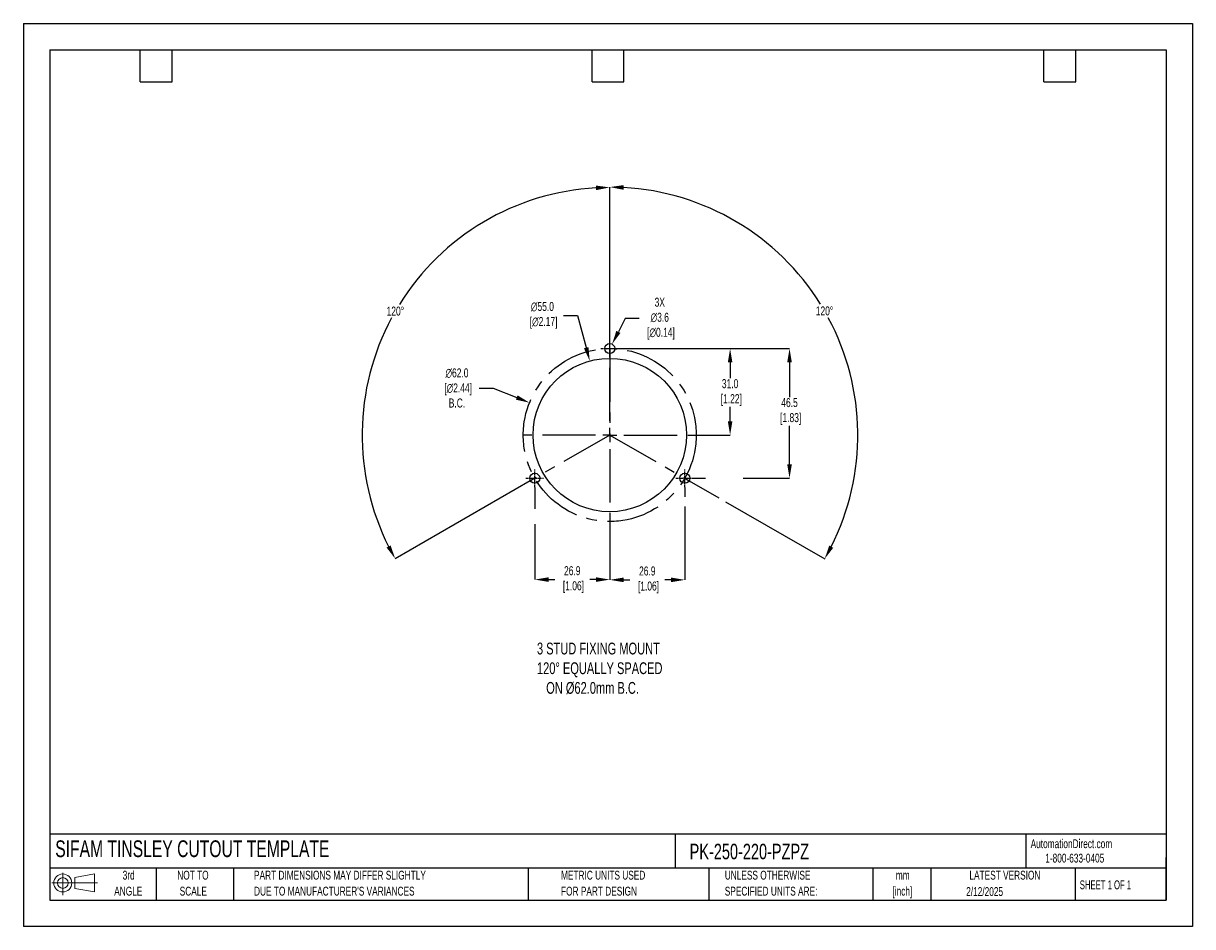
# Model space of a CAD drawing. Header units: millimetres. Extents: x 0 to 419, y 0 to 324.
import ezdxf

# ---------------------------------------------------------------- set-up
doc = ezdxf.new("R2010")
doc.units = ezdxf.units.MM
doc.header["$LTSCALE"] = 1.5
doc.header["$PDSIZE"] = -1
doc.linetypes.add('CENTERX2', pattern=[20.32, 12.7, -2.54, 2.54, -2.54])
for name, color, linetype in [('1', 7, 'Continuous'), ('CENTER', 40, 'CENTERX2'), ('SLD-DEFPOINTS', 7, 'Continuous')]:
    doc.layers.add(name, color=color, linetype=linetype)
doc.layers.add('DIMENSIONS', color=140, linetype='Continuous', lineweight=25)
doc.layers.add('TEXT', color=140, linetype='Continuous', lineweight=25)
doc.styles.add('SLDTEXTSTYLE0', font='TXT', dxfattribs={"width": 0.7})
doc.styles.add('SLDTEXTSTYLE1', font='TXT', dxfattribs={"width": 0.65})
doc.dimstyles.new('SLDDIMSTYLE0', dxfattribs={"dimtxt": 3.237012, "dimasz": 4.953, "dimexe": 0, "dimexo": 0.0625, "dimgap": 0.809253, "dimtad": 0, "dimtih": 1, "dimtoh": 1, "dimrnd": 1e-09, "dimzin": 12, "dimdsep": 46, "dimtxsty": 'SLDTEXTSTYLE0', "dimsah": 1, "dimcen": 0, "dimadec": 0, "dimazin": 3, "dimtfac": 1, "dimtofl": 0, "dimtmove": 0, "dimatfit": 3, "dimfxl": 0, "dimfrac": 2, "dimtolj": 1, "dimtzin": 12, "dimarcsym": 0})

# ---------------------------------------------------------------- blocks, each defined once
blk = doc.blocks.new('Block11')
at = {"color": 7, "linetype": 'Continuous', "lineweight": 18}
for p, q in [((0, 4.32), (16.31, 4.32)), ((3.88, 7.97), (3.88, 0)), ((8.22, 6.25), (15.26, 7.55)), ((8.22, 2.39), (8.22, 6.25)), ((15.26, 7.55), (15.26, 1.1)), ((8.22, 2.39), (15.26, 1.1))]:
    blk.add_line(p, q, dxfattribs=at)
for radius in [3.23, 1.93]:
    blk.add_circle((3.88, 4.32), radius, dxfattribs=at)
blk = doc.blocks.new('Block12')
at = {"layer": 'SLD-DEFPOINTS'}
blk.add_blockref('Block11', (0, 0), dxfattribs=at)
blk = doc.blocks.new('SW_NOTE_0_1')
at = {"layer": 'TEXT', "color": 0, "linetype": 'CENTERX2', "lineweight": 18, "char_height": 3.175, "attachment_point": 2, "style": 'SLDTEXTSTYLE0'}
for s, insert in [('mm', (4.27, 4.09)), ('[inch]', (4.14, -1.64))]:
    blk.add_mtext(s, dxfattribs=dict(at, insert=insert))
blk = doc.blocks.new('SW_NOTE_0_2')
at = {"layer": 'TEXT', "color": 0, "linetype": 'CENTERX2', "lineweight": 18, "char_height": 3.175, "attachment_point": 1, "style": 'SLDTEXTSTYLE0'}
for s, insert in [('UNLESS OTHERWISE', (0, 4.09)), ('SPECIFIED UNITS ARE:', (0, -1.64))]:
    blk.add_mtext(s, dxfattribs=dict(at, insert=insert))
blk = doc.blocks.new('SW_NOTE_0_3')
at = {"layer": 'TEXT', "color": 0, "linetype": 'CENTERX2', "lineweight": 18, "char_height": 3.175, "attachment_point": 1, "style": 'SLDTEXTSTYLE0'}
for s, insert in [('PART DIMENSIONS MAY DIFFER SLIGHTLY', (0, 4.09)), ("DUE TO MANUFACTURER'S VARIANCES", (0, -1.64))]:
    blk.add_mtext(s, dxfattribs=dict(at, insert=insert))
blk = doc.blocks.new('SW_NOTE_0_4')
at = {"layer": 'TEXT', "color": 0, "linetype": 'CENTERX2', "lineweight": 18, "char_height": 3.175, "attachment_point": 2, "style": 'SLDTEXTSTYLE0'}
for s, insert in [('NOT TO', (7.89, 4.09)), ('SCALE', (8.03, -1.64))]:
    blk.add_mtext(s, dxfattribs=dict(at, insert=insert))
blk = doc.blocks.new('SW_NOTE_0_5')
at = {"layer": 'TEXT', "color": 0, "linetype": 'CENTERX2', "lineweight": 18, "char_height": 3.175, "attachment_point": 2, "style": 'SLDTEXTSTYLE0'}
for s, insert in [('3rd', (3.47, 4.09)), ('ANGLE', (3.33, -1.64))]:
    blk.add_mtext(s, dxfattribs=dict(at, insert=insert))
blk = doc.blocks.new('SW_NOTE_0_6')
at = {"layer": 'TEXT', "color": 0, "linetype": 'CENTERX2', "lineweight": 18, "char_height": 3.175, "attachment_point": 1, "style": 'SLDTEXTSTYLE0'}
for s, insert in [('METRIC UNITS USED', (0, 4.09)), ('FOR PART DESIGN', (0, -1.64))]:
    blk.add_mtext(s, dxfattribs=dict(at, insert=insert))
blk = doc.blocks.new('SW_CENTERMARKSYMBOL_0')
at = {"layer": 'CENTER', "color": 0}
for p, q in [((0, 5.08), (0, 31.2)), ((-5.08, 0), (-31.2, 0)), ((0, 0), (-2.54, 0)), ((0, 0), (0, 2.54)), ((0, 0), (0, -2.54)), ((0, 0), (2.54, 0)), ((5.08, 0), (31.2, 0)), ((0, -5.08), (0, -31.2))]:
    blk.add_line(p, q, dxfattribs=at)
blk = doc.blocks.new('*D22')
at = {"layer": 'Defpoints', "color": 0}
for p in [(203.02, 202.8), (217.35, 149.7)]:
    blk.add_point(p, dxfattribs=at)
at = {"layer": 'DIMENSIONS', "color": 0, "lineweight": -2}
for p, q in [((193.65, 219.17), (198.61, 219.17)), ((198.61, 219.17), (201.73, 207.59))]:
    blk.add_line(p, q, dxfattribs=at)
at = {"layer": 'DIMENSIONS', "color": 0}
blk.add_solid([(202.53, 207.8), (200.93, 207.37), (203.02, 202.8)], dxfattribs=at)
at = {"layer": 'DIMENSIONS', "color": 0, "insert": (186.05, 219.17), "char_height": 3.237, "attachment_point": 5, "style": 'SLDTEXTSTYLE0'}
blk.add_mtext('\\A1;∅55.0\\P [∅2.17]', dxfattribs=at)
blk = doc.blocks.new('*D25')
at = {"layer": 'Defpoints', "color": 0}
for p in [(181.43, 187.85), (238.94, 164.66)]:
    blk.add_point(p, dxfattribs=at)
at = {"layer": 'DIMENSIONS', "color": 0, "lineweight": -2}
for p, q in [((163.4, 193.12), (168.36, 193.12)), ((168.36, 193.12), (176.84, 189.7))]:
    blk.add_line(p, q, dxfattribs=at)
at = {"layer": 'DIMENSIONS', "color": 0}
blk.add_solid([(177.15, 190.47), (176.53, 188.93), (181.43, 187.85)], dxfattribs=at)
at = {"layer": 'DIMENSIONS', "color": 0, "insert": (155.42, 193.12), "char_height": 3.237, "attachment_point": 5, "style": 'SLDTEXTSTYLE0'}
blk.add_mtext('\\A1;∅62.0\\P [∅2.44]\\PB.C.', dxfattribs=at)
blk = doc.blocks.new('*D26')
at = {"layer": 'Defpoints', "color": 0}
for p in [(210.19, 207.25), (240.28, 160.75), (274.62, 160.75)]:
    blk.add_point(p, dxfattribs=at)
at = {"layer": 'DIMENSIONS', "color": 0, "lineweight": -2}
for p, q in [((210.25, 207.25), (274.62, 207.25)), ((274.62, 202.3), (274.62, 189.85)), ((274.62, 165.71), (274.62, 179.6)), ((240.34, 160.75), (244.5, 160.75)), ((258, 160.75), (274.62, 160.75))]:
    blk.add_line(p, q, dxfattribs=at)
at = {"layer": 'DIMENSIONS', "color": 0}
for points in [[(273.8, 202.3), (275.45, 202.3), (274.62, 207.25)], [(273.8, 165.71), (275.45, 165.71), (274.62, 160.75)]]:
    blk.add_solid(points, dxfattribs=at)
at = {"layer": 'DIMENSIONS', "color": 0, "insert": (274.62, 184.72), "char_height": 3.237, "attachment_point": 5, "style": 'SLDTEXTSTYLE0'}
blk.add_mtext('\\A1;46.5\\P [1.83]', dxfattribs=at)
blk = doc.blocks.new('*D27')
at = {"layer": 'Defpoints', "color": 0}
for p in [(210.19, 207.25), (241.38, 176.25), (253.32, 176.25)]:
    blk.add_point(p, dxfattribs=at)
at = {"layer": 'DIMENSIONS', "color": 0, "lineweight": -2}
for p, q in [((210.25, 207.25), (248.45, 207.25)), ((251.49, 207.25), (253.32, 207.25)), ((253.32, 202.3), (253.32, 196.62)), ((253.32, 181.21), (253.32, 186.37)), ((241.44, 176.25), (253.32, 176.25))]:
    blk.add_line(p, q, dxfattribs=at)
at = {"layer": 'DIMENSIONS', "color": 0}
for points in [[(252.5, 202.3), (254.15, 202.3), (253.32, 207.25)], [(252.5, 181.21), (254.15, 181.21), (253.32, 176.25)]]:
    blk.add_solid(points, dxfattribs=at)
at = {"layer": 'DIMENSIONS', "color": 0, "insert": (253.32, 191.49), "char_height": 3.237, "attachment_point": 5, "style": 'SLDTEXTSTYLE0'}
blk.add_mtext('\\A1;31.0\\P [1.22]', dxfattribs=at)
blk = doc.blocks.new('*D31')
at = {"layer": 'Defpoints', "color": 0}
for p in [(153.14, 244.27), (210.19, 207.25), (210.19, 176.25), (210.19, 176.25), (181.73, 159.86)]:
    blk.add_point(p, dxfattribs=at)
at = {"layer": 'DIMENSIONS', "color": 0, "lineweight": -2}
for p, q in [((210.19, 207.32), (210.19, 265.03)), ((181.67, 159.82), (133.27, 131.93))]:
    blk.add_line(p, q, dxfattribs=at)
for start, end in [(93.1972, 148.1485), (151.7693, 206.7537)]:
    blk.add_arc((210.19, 176.25), 88.77, start, end, dxfattribs=at)
at = {"layer": 'DIMENSIONS', "color": 0}
for points in [[(205.21, 265.71), (205.26, 264.06), (210.19, 265.03)], [(131.64, 136.68), (130.19, 135.9), (133.27, 131.93)]]:
    blk.add_solid(points, dxfattribs=at)
at = {"layer": 'DIMENSIONS', "color": 0, "insert": (133.33, 220.67), "char_height": 3.237, "attachment_point": 5, "style": 'SLDTEXTSTYLE0'}
blk.add_mtext('\\A1;120°', dxfattribs=at)
blk = doc.blocks.new('*D32')
at = {"layer": 'Defpoints', "color": 0}
for p in [(210.19, 207.25), (297.74, 191.74), (210.19, 176.25), (210.19, 176.25), (238.64, 159.86)]:
    blk.add_point(p, dxfattribs=at)
at = {"layer": 'DIMENSIONS', "color": 0, "lineweight": -2}
for p, q in [((210.19, 207.32), (210.19, 265.16)), ((238.7, 159.82), (249.27, 153.74)), ((251.7, 152.33), (287.22, 131.87))]:
    blk.add_line(p, q, dxfattribs=at)
for start, end in [(31.8486, 86.8077), (333.2414, 28.2334)]:
    blk.add_arc((210.19, 176.25), 88.91, start, end, dxfattribs=at)
at = {"layer": 'DIMENSIONS', "color": 0}
for points in [[(215.11, 264.2), (215.16, 265.85), (210.19, 265.16)], [(290.3, 135.83), (288.85, 136.62), (287.22, 131.87)]]:
    blk.add_solid(points, dxfattribs=at)
at = {"layer": 'DIMENSIONS', "color": 0, "insert": (287.16, 220.74), "char_height": 3.237, "attachment_point": 5, "style": 'SLDTEXTSTYLE0'}
blk.add_mtext('\\A1;120°', dxfattribs=at)
blk = doc.blocks.new('*D33')
at = {"layer": 'Defpoints', "color": 0}
for p in [(209.36, 205.65), (211.01, 208.85)]:
    blk.add_point(p, dxfattribs=at)
at = {"layer": 'DIMENSIONS', "color": 0, "lineweight": -2}
for p, q in [((215.74, 218), (213.29, 213.25)), ((220.69, 218), (215.74, 218))]:
    blk.add_line(p, q, dxfattribs=at)
at = {"layer": 'DIMENSIONS', "color": 0}
blk.add_solid([(212.55, 213.63), (214.02, 212.87), (211.01, 208.85)], dxfattribs=at)
at = {"layer": 'DIMENSIONS', "color": 0, "insert": (228.11, 218), "char_height": 3.237, "attachment_point": 5, "style": 'SLDTEXTSTYLE0'}
blk.add_mtext('\\A1;3X\\P∅3.6\\P [∅0.14]', dxfattribs=at)
blk = doc.blocks.new('*D35')
at = {"layer": 'Defpoints', "color": 0}
for p in [(183.29, 157.56), (210.19, 145.06), (210.19, 124.43)]:
    blk.add_point(p, dxfattribs=at)
at = {"layer": 'DIMENSIONS', "color": 0, "lineweight": -2}
for p, q in [((183.29, 157.5), (183.29, 149.85)), ((183.29, 144.33), (183.29, 124.43)), ((210.19, 145), (210.19, 124.43)), ((188.24, 124.43), (190.45, 124.43)), ((205.23, 124.43), (203.02, 124.43))]:
    blk.add_line(p, q, dxfattribs=at)
at = {"layer": 'DIMENSIONS', "color": 0}
for points in [[(188.24, 125.26), (188.24, 123.61), (183.29, 124.43)], [(205.23, 125.26), (205.23, 123.61), (210.19, 124.43)]]:
    blk.add_solid(points, dxfattribs=at)
at = {"layer": 'DIMENSIONS', "color": 0, "insert": (196.74, 124.43), "char_height": 3.237, "attachment_point": 5, "style": 'SLDTEXTSTYLE0'}
blk.add_mtext('\\A1;26.9\\P [1.06]', dxfattribs=at)
blk = doc.blocks.new('*D36')
at = {"layer": 'Defpoints', "color": 0}
for p in [(237.09, 157.56), (210.19, 145.06), (210.19, 124.33)]:
    blk.add_point(p, dxfattribs=at)
at = {"layer": 'DIMENSIONS', "color": 0, "lineweight": -2}
for p, q in [((237.09, 157.5), (237.09, 154.09)), ((237.09, 150.67), (237.09, 124.33)), ((210.19, 145), (210.19, 124.33)), ((215.14, 124.33), (217.35, 124.33)), ((232.13, 124.33), (229.92, 124.33))]:
    blk.add_line(p, q, dxfattribs=at)
at = {"layer": 'DIMENSIONS', "color": 0}
for points in [[(215.14, 125.16), (215.14, 123.51), (210.19, 124.33)], [(232.13, 125.16), (232.13, 123.51), (237.09, 124.33)]]:
    blk.add_solid(points, dxfattribs=at)
at = {"layer": 'DIMENSIONS', "color": 0, "insert": (223.64, 124.33), "char_height": 3.237, "attachment_point": 5, "style": 'SLDTEXTSTYLE0'}
blk.add_mtext('\\A1;26.9\\P [1.06]', dxfattribs=at)

msp = doc.modelspace()

# ---------------------------------------------------------------- linework, layer by layer
at = {"color": 7, "linetype": 'Continuous'}
for p, q in [((0.004, 323.854), (0.004, 0.004)), ((0.004, 323.854), (419.104, 323.854)), ((419.104, 323.854), (419.104, 0.004)), ((419.104, 0.004), (0.004, 0.004))]:
    msp.add_line(p, q, dxfattribs=at)
at = {"layer": '1', "color": 1}
for centre, radius in [((210.185, 207.254), 1.8), ((210.185, 176.254), 27.5), ((183.285, 160.754), 1.8), ((237.085, 160.754), 1.8)]:
    msp.add_circle(centre, radius, dxfattribs=at)
at = {"layer": 'CENTER', "ltscale": 0.05}
for p, q in [((210.185, 204.064), (210.185, 210.444)), ((206.995, 207.254), (213.375, 207.254)), ((183.285, 157.564), (183.285, 163.944)), ((237.085, 157.564), (237.085, 163.944)), ((180.095, 160.754), (186.475, 160.754)), ((233.895, 160.754), (240.275, 160.754))]:
    msp.add_line(p, q, dxfattribs=at)
at = {"layer": 'CENTER'}
for p, q in [((210.185, 207.254), (210.185, 176.254)), ((210.185, 176.254), (181.726, 159.855)), ((210.185, 176.254), (238.645, 159.855))]:
    msp.add_line(p, q, dxfattribs=at)
msp.add_circle((210.185, 176.254), 31, dxfattribs=at)
at = {"layer": 'TEXT'}
for p, q in [((9.525, 314.325), (409.575, 314.325)), ((9.525, 314.325), (9.525, 9.525)), ((41.91, 302.895), (41.91, 314.325)), ((53.34, 302.895), (53.34, 314.325)), ((203.835, 302.895), (203.835, 314.325)), ((215.265, 302.895), (215.265, 314.325)), ((365.76, 302.895), (365.76, 314.325)), ((377.19, 302.895), (377.19, 314.325)), ((409.575, 314.325), (409.575, 9.525)), ((41.91, 302.895), (53.34, 302.895)), ((203.835, 302.895), (215.265, 302.895)), ((365.76, 302.895), (377.19, 302.895)), ((409.575, 33.189), (9.525, 33.189)), ((233.638, 33.189), (233.638, 20.955)), ((359.363, 33.189), (359.363, 20.955)), ((409.575, 9.525), (409.575, 24.765)), ((409.575, 20.955), (9.525, 20.955)), ((47.625, 20.955), (47.625, 9.525)), ((75.317, 20.955), (75.317, 9.525)), ((180.97, 20.955), (180.97, 9.525)), ((245.67, 20.955), (245.67, 9.525)), ((304.536, 20.955), (304.536, 9.525)), ((325.218, 20.955), (325.218, 9.525)), ((377.023, 20.955), (377.023, 9.525)), ((9.525, 9.525), (409.575, 9.525))]:
    msp.add_line(p, q, dxfattribs=at)

# ---------------------------------------------------------------- block references
at = {"layer": 'CENTER'}
msp.add_blockref('SW_CENTERMARKSYMBOL_0', (210.185, 176.254), dxfattribs=at)
at = {"layer": 'SLD-DEFPOINTS'}
msp.add_blockref('Block12', (10.257, 11.331), dxfattribs=at)
at = {"layer": 'TEXT', "linetype": 'CENTERX2', "lineweight": 18}
for name, p in [('SW_NOTE_0_5', (34.271, 15.953)), ('SW_NOTE_0_4', (52.886, 15.953)), ('SW_NOTE_0_3', (82.679, 15.953)), ('SW_NOTE_0_6', (192.718, 15.953)), ('SW_NOTE_0_2', (251.412, 15.953)), ('SW_NOTE_0_1', (310.929, 15.949))]:
    msp.add_blockref(name, p, dxfattribs=at)

# ---------------------------------------------------------------- texts
at = {"layer": 'DIMENSIONS', "insert": (184.096, 101.825), "char_height": 4.23333, "attachment_point": 1, "style": 'SLDTEXTSTYLE0'}
msp.add_mtext_dynamic_manual_height_columns('3 STUD FIXING MOUNT\\P120%%D EQUALLY SPACED\\P   ON %%C62.0mm B.C.', width=99.50754, gutter_width=21.167, heights=[0], dxfattribs=at)
at = {"layer": 'TEXT', "linetype": 'CENTERX2', "lineweight": 25, "attachment_point": 1, "style": 'SLDTEXTSTYLE0'}
for s, insert, char_height in [('SIFAM TINSLEY CUTOUT TEMPLATE', (11.42, 30.931), 6), ('PK-250-220-PZPZ', (238.812, 29.714), 5.55625)]:
    msp.add_mtext(s, dxfattribs=dict(at, insert=insert, char_height=char_height))
at = {"layer": 'TEXT', "linetype": 'CENTERX2', "lineweight": 18, "char_height": 3.175}
for s, insert, attachment_point, style in [('AutomationDirect.com', (361.042, 31.315), 1, 'SLDTEXTSTYLE0'), ('1-800-633-0405', (366.287, 26.156), 1, 'SLDTEXTSTYLE0'), ('LATEST VERSION', (351.828, 20.046), 2, 'SLDTEXTSTYLE0'), ('2/12/2025', (344.552, 14.161), 2, 'SLDTEXTSTYLE0'), ('SHEET 1 OF 1', (378.662, 16.577), 1, 'SLDTEXTSTYLE1')]:
    msp.add_mtext(s, dxfattribs=dict(at, insert=insert, attachment_point=attachment_point, style=style))

# ---------------------------------------------------------------- dimensions: what is measured, and where the dimension line sits
at = {"layer": 'DIMENSIONS'}
for base, line1, picture, middle in [((153.144, 244.273), ((210.185, 176.254), (181.726, 159.855)), '*D31', (133.326, 220.673)), ((297.735, 191.743), ((210.185, 176.254), (238.645, 159.855)), '*D32', (287.164, 220.742))]:
    dim = msp.add_angular_dim_2l(base=base, line1=line1, line2=((210.185, 207.254), (210.185, 176.254)), dimstyle='SLDDIMSTYLE0', dxfattribs=at)
    dim.commit()
    dim.dimension.update_dxf_attribs({"geometry": picture, "text_midpoint": middle})
for p1, p2, text, picture, middle in [((217.349, 149.703), (203.021, 202.804), '<>\\P[]', '*D22', (186.046, 219.168)), ((238.936, 164.66), (181.435, 187.847), '<>\\P[]\\PB.C.', '*D25', (155.42, 193.121))]:
    dim = msp.add_diameter_dim_2p(p1=p1, p2=p2, text=text, dimstyle='SLDDIMSTYLE0', override={"dimdec": 1, "dimzin": 4}, dxfattribs=at)
    dim.commit()
    dim.dimension.update_dxf_attribs({"geometry": picture, "text_midpoint": middle, "dimtype": 163})
dim = msp.add_diameter_dim_2p(p1=(209.359, 205.655), p2=(211.012, 208.853), text='3X\\P<>\\P[]', dimstyle='SLDDIMSTYLE0', dxfattribs=at)
dim.commit()
dim.dimension.update_dxf_attribs({"geometry": '*D33', "text_midpoint": (228.112, 218.002), "dimtype": 163})
dim = msp.add_linear_dim(base=(274.624, 160.754), p1=(210.185, 207.254), p2=(240.275, 160.754), angle=90, text='<>\\P[]', dimstyle='SLDDIMSTYLE0', dxfattribs=at)
dim.commit()
dim.dimension.update_dxf_attribs({"geometry": '*D26', "text_midpoint": (274.624, 184.724), "dimtype": 160})
dim = msp.add_linear_dim(base=(253.322, 176.254), p1=(210.185, 207.254), p2=(241.381, 176.254), angle=90, text='<>\\P[]', dimstyle='SLDDIMSTYLE0', override={"dimdec": 1, "dimzin": 4}, dxfattribs=at)
dim.commit()
dim.dimension.update_dxf_attribs({"geometry": '*D27', "text_midpoint": (253.322, 191.493), "dimtype": 160})
for base, p1, picture, middle in [((210.185, 124.432), (183.285, 157.564), '*D35', (196.735, 124.432)), ((210.185, 124.333), (237.085, 157.564), '*D36', (223.635, 124.333))]:
    dim = msp.add_linear_dim(base=base, p1=p1, p2=(210.185, 145.058), text='<>\\P[]', dimstyle='SLDDIMSTYLE0', dxfattribs=at)
    dim.commit()
    dim.dimension.update_dxf_attribs({"geometry": picture, "text_midpoint": middle})

doc.saveas('drawing.dxf')
